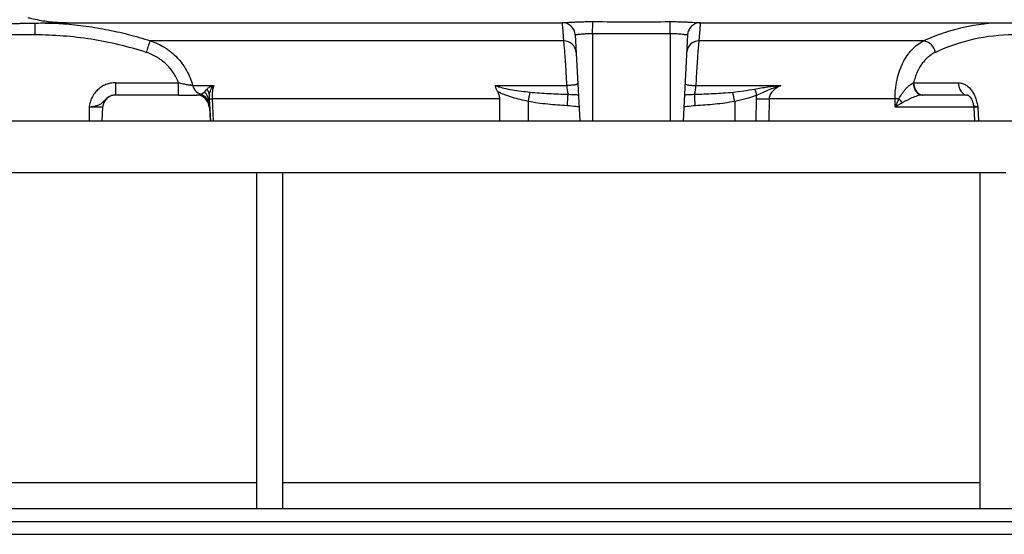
# Model space of a CAD drawing. Header units: millimetres. Extents: x 540 to 1430, y 615 to 2661.
# Tile 3 of 12: x 854 to 1235, y 615 to 814. Entities that reach past the tile are written whole.
import ezdxf

# ---------------------------------------------------------------- set-up
doc = ezdxf.new("R2010")
doc.units = ezdxf.units.MM

msp = doc.modelspace()

# ---------------------------------------------------------------- linework, layer by layer
at = {"color": 8, "linetype": 'Continuous', "lineweight": 25}
for p, q in [((872.29, 812.91), (874.24, 812.91)), ((927.54, 774.91), (927.1, 783.43)), ((928.05, 783.43), (928.49, 774.91)), ((1050.4, 782.44), (1050.4, 774.91)), ((1130.4, 782.44), (1130.4, 774.91)), ((1138.75, 774.91), (1138.85, 783.43)), ((1143.71, 783.43), (1143.63, 774.91)), ((1223.01, 780.17), (1192.49, 780.17)), ((1224.55, 780.17), (1223.01, 780.17)), ((750.4, 634.91), (945.4, 634.91)), ((955.4, 634.91), (1225.4, 634.91))]:
    msp.add_line(p, q, dxfattribs=at)
at = {"color": 7, "linetype": 'Continuous', "lineweight": 25}
for p, q in [((1075.4, 808.61), (1075.4, 774.91)), ((1105.4, 808.6), (1105.4, 774.91)), ((859.44, 808.17), (850.4, 808.17)), ((1064.23, 805.91), (904.08, 805.91)), ((1068.65, 808.17), (1070.4, 774.91)), ((1112.14, 808.17), (1110.4, 774.91)), ((1203.64, 805.91), (1116.57, 805.91)), ((890.64, 789.65), (915.07, 789.65)), ((890.64, 789.65), (890.64, 784.91)), ((915.07, 784.91), (915.07, 789.65)), ((1199.69, 789.65), (1216.96, 789.65)), ((920.52, 788.61), (928.72, 788.61)), ((1037.73, 788.61), (1065.44, 788.61)), ((1115.35, 788.61), (1148.21, 788.61)), ((915.07, 784.91), (890.64, 784.91)), ((926.86, 782.44), (927.25, 774.91)), ((1039.43, 783.43), (928.05, 783.43)), ((1039.52, 774.91), (1039.43, 783.43)), ((1192.48, 783.43), (1143.71, 783.43)), ((1192.49, 780.17), (1192.48, 783.43)), ((1220.49, 784.91), (1203.22, 784.91)), ((880.4, 780.17), (880.4, 774.91)), ((885.67, 780.17), (880.4, 780.17)), ((885.67, 780.17), (885.4, 774.91)), ((1223.01, 780.17), (1223.28, 774.91)), ((1224.55, 780.17), (1224.75, 774.91)), ((805.4, 774.91), (1375.4, 774.91)), ((750.4, 754.91), (945.4, 754.91)), ((945.4, 624.91), (945.4, 754.91)), ((945.4, 754.91), (955.4, 754.91)), ((955.4, 624.91), (955.4, 754.91)), ((955.4, 754.91), (1225.4, 754.91)), ((1225.4, 624.91), (1225.4, 754.91)), ((1225.4, 754.91), (1235.4, 754.91)), ((750.4, 624.91), (1430.4, 624.91)), ((750.4, 619.91), (1430.4, 619.91)), ((750.4, 614.91), (1430.4, 614.91))]:
    msp.add_line(p, q, dxfattribs=at)
at = {"color": 7, "linetype": 'Continuous', "lineweight": 25, "flags": 128}
for points in [[(1075.4, 808.61), (1075.4, 809.48), (1075.41, 810.32), (1075.42, 811.1), (1075.42, 811.79), (1075.42, 812.37), (1075.43, 812.83), (1075.43, 813.15), (1075.43, 813.32)], [(1105.4, 808.6), (1105.39, 809.47), (1105.39, 810.31), (1105.38, 811.09), (1105.38, 811.78), (1105.37, 812.36), (1105.37, 812.82), (1105.37, 813.14), (1105.37, 813.31)], [(1199.55, 789.59), (1199.65, 788.66), (1199.87, 787.78), (1200.2, 786.97), (1200.63, 786.27), (1201.14, 785.69), (1201.71, 785.26), (1202.33, 785), (1202.98, 784.91)], [(1199.69, 789.65), (1199.78, 788.71), (1200.01, 787.82), (1200.34, 787), (1200.78, 786.28), (1201.31, 785.7), (1201.91, 785.27), (1202.55, 785), (1203.22, 784.91)], [(1216.96, 789.65), (1217.06, 788.71), (1217.28, 787.82), (1217.62, 787), (1218.06, 786.28), (1218.59, 785.7), (1219.18, 785.27), (1219.83, 785), (1220.49, 784.91)], [(1065.65, 780.76), (1065.69, 781.49), (1065.73, 782.2), (1065.77, 782.87), (1065.8, 783.49), (1065.83, 784.04), (1065.86, 784.52), (1065.88, 784.91), (1065.9, 785.2)], [(1115.14, 780.76), (1115.1, 781.49), (1115.06, 782.2), (1115.03, 782.87), (1114.99, 783.49), (1114.96, 784.04), (1114.94, 784.52), (1114.91, 784.91), (1114.9, 785.2)]]:
    msp.add_lwpolyline(points, dxfattribs=at)
at = {"color": 7, "linetype": 'Continuous', "lineweight": 25}
for centre, radius, start, end in [((1063.66, 807.91), 5, 3, 90), ((1117.13, 807.91), 5, 90, 177), ((979.56, 777.8), 80.55, 159.5713, 162.9485), ((1064.16, 801.05), 4.86, 4.2741, 89.2303), ((1116.63, 801.05), 4.86, 90.7697, 175.7259), ((1202.53, 800.35), 5.67, 10.8192, 78.6992), ((925.33, 789.88), 4.98, 194.7604, 249.9353), ((922, 782.17), 4.87, 3.1234, 52.686), ((922.44, 784.42), 4.61, 4.6419, 37.4014), ((1367.03, 720.04), 322.73, 168.1981, 168.8512), ((1078.11, 788.57), 12.67, 179.8254, 195.4267), ((1102.68, 788.57), 12.67, 344.5733, 0.1746), ((813.76, 720.04), 322.73, 11.1488, 11.8019), ((1219.46, 813.71), 85.53, 198.0421, 199.7597), ((890.67, 779.91), 5, 90, 177), ((921.98, 779.91), 5, 3, 90), ((921.96, 780.5), 4.99, 3.0207, 70.5404), ((927.57, 796.13), 12.7, 267.8562, 272.1438), ((1141.28, 1147.01), 363.59, 269.6166, 270.3834), ((1195.27, 732.46), 51.05, 91.4451, 93.1349), ((1179.42, 770.12), 19.77, 36.4356, 42.5636), ((1218.01, 779.91), 5, 3, 13.2622)]:
    msp.add_arc(centre, radius, start, end, dxfattribs=at)
for points, knots in [([(773.48, 809.79), (775.57, 809.89), (779.39, 810.09), (784.49, 810.34), (788.48, 810.53), (791.48, 810.66), (793.87, 810.77), (796.04, 810.87), (798.94, 810.99), (802.69, 811.15), (807.37, 811.34), (812.81, 811.54), (818.69, 811.75), (824.77, 811.94), (830.59, 812.12), (835.81, 812.26), (840.49, 812.38), (844.45, 812.47), (848.31, 812.55), (851.44, 812.61), (853.8, 812.66), (855.4, 812.69), (856.72, 812.71), (857.87, 812.73), (859.01, 812.75), (860.19, 812.76), (861.34, 812.78), (862.46, 812.8), (863.4, 812.81), (864.39, 812.84), (865.7, 812.85), (867.15, 812.86), (868.52, 812.87), (869.06, 812.87), (870.37, 812.87), (872.14, 812.88), (874.81, 812.89), (878.46, 812.89), (881.47, 812.9), (883.17, 812.9), (883.33, 812.9)], [0, 0, 0, 0, 0.053044, 0.097178, 0.13211, 0.157605, 0.176406, 0.195612, 0.215562, 0.254375, 0.297128, 0.344026, 0.406139, 0.461362, 0.514484, 0.572118, 0.610775, 0.650152, 0.690233, 0.729048, 0.748308, 0.764735, 0.779311, 0.789748, 0.802007, 0.816089, 0.829378, 0.836687, 0.843377, 0.849959, 0.857308, 0.871765, 0.883846, 0.894342, 0.905585, 0.919167, 0.935973, 0.963889, 0.996667, 1, 1, 1, 1]), ([(856.7, 814.91), (857.16, 814.79), (858.64, 814.43), (861.09, 813.91), (864.02, 813.44), (866.87, 813.13), (869.63, 812.95), (871.41, 812.91), (872.29, 812.91)], [0.81912001, 0.81912001, 0.81912001, 0.81912001, 0.82100218, 0.82522941, 0.82945663, 0.83368385, 0.83791107, 0.8421383, 0.8421383, 0.8421383, 0.8421383]), ([(859.44, 812.91), (859.44, 812.91), (859.44, 812.79), (859.44, 812.32), (859.44, 811.97), (859.44, 811.1), (859.44, 810.58), (859.44, 809.43), (859.44, 808.8), (859.44, 808.17)], [0, 0, 0, 0, 0.25, 0.25, 0.5, 0.5, 0.75, 0.75, 1, 1, 1, 1]), ([(862.66, 812.8), (864.92, 812.75), (870.1, 812.64), (878.18, 811.78), (886.88, 810.39), (895.55, 808.49), (901.23, 806.77), (904.08, 805.91)], [0, 0, 0, 0, 0.160929, 0.368767, 0.577362, 0.788285, 1, 1, 1, 1]), ([(874.24, 812.91), (876.71, 812.91), (881.61, 812.91), (888.76, 812.91), (896.53, 812.91), (904.58, 812.91), (912.91, 812.91), (921.45, 812.91), (931.25, 812.91), (942.35, 812.91), (954.73, 812.91), (967.06, 812.91), (979.25, 812.91), (992.21, 812.91), (1005.9, 812.91), (1020.26, 812.91), (1034.22, 812.91), (1047.75, 812.91), (1057.51, 812.91), (1062.77, 812.91), (1063.66, 812.91)], [0, 0, 0, 0, 0.055098, 0.108995, 0.16158, 0.212989, 0.263312, 0.31261, 0.360915, 0.426886, 0.49091, 0.552926, 0.612861, 0.670715, 0.740169, 0.806541, 0.86994, 0.930474, 0.988242, 1, 1, 1, 1]), ([(1063.66, 812.91), (1063.66, 812.91), (1063.68, 812.91), (1063.75, 812.91), (1063.8, 812.91), (1063.87, 812.91)], [0, 0, 0, 0, 0.5, 0.5, 1, 1, 1, 1]), ([(1064.23, 805.91), (1064.19, 806.49), (1064.15, 807.04), (1064.08, 808.06), (1064.05, 808.53), (1063.95, 809.84), (1063.9, 810.57), (1063.75, 812.32), (1063.69, 812.91), (1063.66, 812.91)], [0, 0, 0, 0, 0.125, 0.125, 0.25, 0.25, 0.5, 0.5, 1, 1, 1, 1]), ([(1063.87, 812.91), (1064.01, 812.91), (1064.21, 812.92), (1064.72, 812.95), (1065.02, 812.96), (1065.56, 813), (1065.75, 813.01), (1066.15, 813.04), (1066.37, 813.05), (1067.04, 813.09), (1067.53, 813.12), (1068.31, 813.16), (1068.58, 813.17), (1069.14, 813.2), (1069.42, 813.21), (1070.3, 813.25), (1070.9, 813.27), (1071.84, 813.29), (1072.16, 813.3), (1072.8, 813.31), (1073.12, 813.31), (1074.11, 813.32), (1074.77, 813.32), (1075.43, 813.32)], [0, 0, 0, 0, 0.125, 0.125, 0.25, 0.25, 0.3125, 0.3125, 0.375, 0.375, 0.5, 0.5, 0.5625, 0.5625, 0.625, 0.625, 0.75, 0.75, 0.8125, 0.8125, 0.875, 0.875, 1, 1, 1, 1]), ([(1075.43, 813.32), (1080.42, 813.29), (1085.41, 813.27), (1095.39, 813.27), (1100.38, 813.28), (1105.37, 813.31)], [0, 0, 0, 0, 0.5, 0.5, 1, 1, 1, 1]), ([(1105.37, 813.31), (1106.02, 813.31), (1106.67, 813.31), (1107.94, 813.3), (1108.57, 813.29), (1109.82, 813.26), (1110.42, 813.24), (1111.56, 813.19), (1112.11, 813.17), (1113.16, 813.11), (1113.65, 813.09), (1114.54, 813.03), (1114.95, 813.01), (1115.68, 812.96), (1115.99, 812.94), (1116.38, 812.92), (1116.49, 812.92), (1116.65, 812.91), (1116.7, 812.91), (1116.77, 812.91), (1116.79, 812.91), (1116.83, 812.91), (1116.85, 812.91), (1116.87, 812.91)], [0, 0, 0, 0, 0.125, 0.125, 0.25, 0.25, 0.375, 0.375, 0.5, 0.5, 0.625, 0.625, 0.75, 0.75, 0.875, 0.875, 0.9375, 0.9375, 0.96875, 0.96875, 0.984375, 0.984375, 1, 1, 1, 1]), ([(1117.13, 812.91), (1117.13, 812.91), (1117.12, 812.87), (1117.09, 812.73), (1117.08, 812.61), (1117.03, 812.17), (1116.99, 811.73), (1116.85, 809.97), (1116.72, 808.23), (1116.57, 805.91)], [0, 0, 0, 0, 0.125, 0.125, 0.25, 0.25, 0.5, 0.5, 1, 1, 1, 1]), ([(1116.87, 812.91), (1116.91, 812.91), (1116.95, 812.91), (1117.02, 812.91), (1117.04, 812.91), (1117.11, 812.91), (1117.13, 812.91), (1117.13, 812.91)], [0, 0, 0, 0, 0.25, 0.25, 0.5, 0.5, 1, 1, 1, 1]), ([(1117.13, 812.91), (1118.11, 812.91), (1122.78, 812.91), (1131.11, 812.91), (1142.12, 812.91), (1153.05, 812.91), (1163.91, 812.91), (1176.12, 812.91), (1189.57, 812.91), (1204.13, 812.91), (1218.29, 812.91), (1230.25, 812.91), (1237.17, 812.91), (1239.78, 812.91)], [0, 0, 0, 0, 0.021606, 0.104002, 0.186851, 0.270188, 0.354046, 0.43848, 0.557765, 0.678473, 0.800777, 0.924753, 1, 1, 1, 1]), ([(1203.64, 805.91), (1204.89, 806.49), (1206.15, 807.04), (1208.68, 808.06), (1209.96, 808.53), (1213.8, 809.84), (1216.38, 810.57), (1224.18, 812.32), (1229.46, 812.91), (1234.8, 812.91)], [0, 0, 0, 0, 0.125, 0.125, 0.25, 0.25, 0.5, 0.5, 1, 1, 1, 1]), ([(1075.4, 808.61), (1074.95, 808.61), (1074.51, 808.61), (1073.64, 808.59), (1073.21, 808.57), (1072.6, 808.54), (1072.4, 808.53), (1072.02, 808.5), (1071.82, 808.48), (1071.27, 808.44), (1070.94, 808.4), (1070.32, 808.34), (1070.03, 808.3), (1069.54, 808.24), (1069.34, 808.22), (1069.08, 808.19), (1069.01, 808.19), (1068.88, 808.18), (1068.83, 808.17), (1068.7, 808.17), (1068.65, 808.17), (1068.65, 808.17)], [0, 0, 0, 0, 0.125, 0.125, 0.25, 0.25, 0.3125, 0.3125, 0.375, 0.375, 0.5, 0.5, 0.625, 0.625, 0.75, 0.75, 0.8125, 0.8125, 0.875, 0.875, 1, 1, 1, 1]), ([(1105.4, 808.6), (1100.4, 808.56), (1095.4, 808.55), (1085.4, 808.56), (1080.4, 808.57), (1075.4, 808.61)], [0, 0, 0, 0, 0.5, 0.5, 1, 1, 1, 1]), ([(1112.14, 808.17), (1112.14, 808.17), (1112.1, 808.17), (1111.97, 808.17), (1111.91, 808.17), (1111.78, 808.18), (1111.71, 808.19), (1111.54, 808.2), (1111.45, 808.21), (1111.24, 808.24), (1111.12, 808.25), (1110.75, 808.29), (1110.48, 808.33), (1109.86, 808.39), (1109.51, 808.43), (1108.78, 808.49), (1108.39, 808.52), (1107.78, 808.55), (1107.57, 808.56), (1107.14, 808.58), (1106.93, 808.58), (1106.28, 808.6), (1105.84, 808.6), (1105.4, 808.6)], [0, 0, 0, 0, 0.125, 0.125, 0.1875, 0.1875, 0.25, 0.25, 0.3125, 0.3125, 0.375, 0.375, 0.5, 0.5, 0.625, 0.625, 0.75, 0.75, 0.8125, 0.8125, 0.875, 0.875, 1, 1, 1, 1]), ([(902.55, 801.42), (895.55, 803.67), (888.45, 805.35), (874.08, 807.6), (866.8, 808.17), (859.44, 808.17)], [0, 0, 0, 0, 0.5, 0.5, 1, 1, 1, 1]), ([(904.08, 805.91), (906.07, 805.27), (907.94, 804.39), (910.14, 803.02), (910.57, 802.73), (911.41, 802.12), (911.83, 801.8), (913.04, 800.81), (914.56, 799.41), (915.88, 797.82), (916.81, 796.57), (917.11, 796.14), (917.67, 795.26), (917.94, 794.82), (919.21, 792.55), (919.98, 790.64), (920.52, 788.61)], [0, 0, 0, 0, 0.25, 0.25, 0.3125, 0.3125, 0.375, 0.375, 0.5, 0.625, 0.625, 0.6875, 0.6875, 0.75, 0.75, 1, 1, 1, 1]), ([(1065.44, 788.61), (1065.34, 790.64), (1065.24, 792.55), (1065.11, 794.82), (1065.08, 795.26), (1065.03, 796.14), (1065, 796.57), (1064.92, 797.82), (1064.81, 799.41), (1064.71, 800.81), (1064.63, 801.8), (1064.6, 802.12), (1064.55, 802.73), (1064.53, 803.02), (1064.4, 804.39), (1064.31, 805.27), (1064.23, 805.91)], [0, 0, 0, 0, 0.25, 0.25, 0.3125, 0.3125, 0.375, 0.375, 0.5, 0.625, 0.625, 0.6875, 0.6875, 0.75, 0.75, 1, 1, 1, 1]), ([(1116.57, 805.91), (1116.48, 805.27), (1116.39, 804.39), (1116.27, 803.02), (1116.24, 802.73), (1116.19, 802.12), (1116.17, 801.8), (1116.09, 800.81), (1115.98, 799.4), (1115.88, 797.82), (1115.8, 796.57), (1115.77, 796.14), (1115.72, 795.26), (1115.69, 794.81), (1115.56, 792.55), (1115.45, 790.63), (1115.35, 788.61)], [0, 0, 0, 0, 0.25, 0.25, 0.3125, 0.3125, 0.375, 0.375, 0.5, 0.625, 0.625, 0.6875, 0.6875, 0.75, 0.75, 1, 1, 1, 1]), ([(1192.48, 783.43), (1192.48, 784.68), (1192.55, 785.93), (1192.75, 787.78), (1192.84, 788.4), (1193.04, 789.61), (1193.15, 790.21), (1193.54, 791.97), (1193.86, 793.11), (1194.44, 794.76), (1194.64, 795.3), (1195.09, 796.36), (1195.32, 796.88), (1196.06, 798.37), (1196.61, 799.3), (1197.5, 800.6), (1197.81, 801.02), (1198.45, 801.82), (1198.79, 802.2), (1199.82, 803.29), (1200.54, 803.93), (1202.04, 805.05), (1202.82, 805.52), (1203.64, 805.91)], [0, 0, 0, 0, 0.125, 0.125, 0.1875, 0.1875, 0.25, 0.25, 0.375, 0.375, 0.4375, 0.4375, 0.5, 0.5, 0.625, 0.625, 0.6875, 0.6875, 0.75, 0.75, 0.875, 0.875, 1, 1, 1, 1]), ([(1238.33, 808.17), (1233.13, 808.17), (1228.01, 807.6), (1217.93, 805.35), (1212.97, 803.67), (1208.1, 801.42)], [0, 0, 0, 0, 0.5, 0.5, 1, 1, 1, 1]), ([(915.07, 789.65), (914.8, 790.34), (914.49, 791.02), (913.81, 792.34), (913.43, 792.98), (912.17, 794.83), (911.22, 795.94), (909.61, 797.46), (909.04, 797.93), (907.84, 798.83), (907.23, 799.24), (905.32, 800.35), (903.98, 800.96), (902.55, 801.42)], [0, 0, 0, 0, 0.125, 0.125, 0.25, 0.25, 0.5, 0.5, 0.625, 0.625, 0.75, 0.75, 1, 1, 1, 1]), ([(1208.1, 801.42), (1207.11, 800.96), (1206.18, 800.35), (1204.87, 799.23), (1204.45, 798.82), (1203.64, 797.93), (1203.25, 797.45), (1202.17, 795.93), (1201.53, 794.81), (1200.72, 792.96), (1200.47, 792.32), (1200.04, 791.01), (1199.85, 790.34), (1199.69, 789.65)], [0, 0, 0, 0, 0.25, 0.25, 0.375, 0.375, 0.5, 0.5, 0.75, 0.75, 0.875, 0.875, 1, 1, 1, 1]), ([(890.64, 789.65), (890, 789.65), (889.36, 789.59), (888.43, 789.41), (888.13, 789.34), (887.51, 789.16), (887.21, 789.05), (886.32, 788.7), (885.76, 788.41), (884.69, 787.73), (884.18, 787.34), (883.26, 786.47), (882.84, 785.99), (882.28, 785.22), (882.1, 784.95), (881.78, 784.41), (881.62, 784.12), (881.21, 783.26), (880.99, 782.66), (880.72, 781.74), (880.64, 781.43), (880.54, 780.96), (880.51, 780.8), (880.45, 780.49), (880.42, 780.33), (880.4, 780.17)], [0, 0, 0, 0, 0.125, 0.125, 0.1875, 0.1875, 0.25, 0.25, 0.375, 0.375, 0.5, 0.5, 0.625, 0.625, 0.6875, 0.6875, 0.75, 0.75, 0.875, 0.875, 0.9375, 0.9375, 0.96875, 0.96875, 1, 1, 1, 1]), ([(920.52, 788.61), (920.47, 788.61), (920.39, 788.61), (920.23, 788.63), (920.17, 788.63), (920.03, 788.64), (919.95, 788.65), (919.7, 788.68), (919.51, 788.71), (919.08, 788.77), (918.84, 788.8), (918.33, 788.89), (918.06, 788.94), (917.49, 789.05), (917.19, 789.11), (916.6, 789.24), (916.3, 789.31), (915.68, 789.47), (915.38, 789.56), (915.07, 789.65)], [0, 0, 0, 0, 0.125, 0.125, 0.1875, 0.1875, 0.25, 0.25, 0.375, 0.375, 0.5, 0.5, 0.625, 0.625, 0.75, 0.75, 0.875, 0.875, 1, 1, 1, 1]), ([(1069.63, 789.65), (1069.63, 789.47), (1069.57, 789.31), (1069.31, 789.11), (1069.21, 789.05), (1068.94, 788.94), (1068.78, 788.89), (1068.51, 788.82), (1068.41, 788.8), (1068.2, 788.77), (1068.09, 788.75), (1067.75, 788.71), (1067.5, 788.68), (1066.95, 788.64), (1066.67, 788.63), (1066.07, 788.61), (1065.76, 788.61), (1065.44, 788.61)], [0, 0, 0, 0, 0.25, 0.25, 0.375, 0.375, 0.5, 0.5, 0.5625, 0.5625, 0.625, 0.625, 0.75, 0.75, 0.875, 0.875, 1, 1, 1, 1]), ([(1111.17, 789.65), (1111.16, 789.47), (1111.23, 789.31), (1111.48, 789.11), (1111.59, 789.05), (1111.86, 788.94), (1112.01, 788.89), (1112.29, 788.82), (1112.39, 788.8), (1112.6, 788.77), (1112.71, 788.75), (1113.05, 788.71), (1113.3, 788.68), (1113.84, 788.64), (1114.13, 788.63), (1114.72, 788.61), (1115.03, 788.61), (1115.35, 788.61)], [0, 0, 0, 0, 0.25, 0.25, 0.375, 0.375, 0.5, 0.5, 0.5625, 0.5625, 0.625, 0.625, 0.75, 0.75, 0.875, 0.875, 1, 1, 1, 1]), ([(1193.98, 783.49), (1194.37, 784.13), (1194.75, 784.76), (1195.38, 785.67), (1195.6, 785.97), (1196.04, 786.55), (1196.27, 786.84), (1196.74, 787.38), (1196.98, 787.64), (1197.48, 788.14), (1197.73, 788.38), (1198.25, 788.81), (1198.51, 789), (1199.03, 789.34), (1199.29, 789.49), (1199.55, 789.59)], [0, 0, 0, 0, 0.25, 0.25, 0.375, 0.375, 0.5, 0.5, 0.625, 0.625, 0.75, 0.75, 0.875, 0.875, 1, 1, 1, 1]), ([(1216.96, 789.65), (1217.41, 789.65), (1217.86, 789.59), (1218.53, 789.41), (1218.75, 789.34), (1219.19, 789.16), (1219.41, 789.05), (1220.05, 788.7), (1220.46, 788.41), (1221.24, 787.73), (1221.61, 787.34), (1222.3, 786.47), (1222.61, 785.99), (1223.04, 785.22), (1223.17, 784.95), (1223.42, 784.41), (1223.54, 784.12), (1223.86, 783.26), (1224.05, 782.66), (1224.27, 781.74), (1224.33, 781.43), (1224.42, 780.96), (1224.45, 780.8), (1224.5, 780.49), (1224.53, 780.33), (1224.55, 780.17)], [0, 0, 0, 0, 0.125, 0.125, 0.1875, 0.1875, 0.25, 0.25, 0.375, 0.375, 0.5, 0.5, 0.625, 0.625, 0.6875, 0.6875, 0.75, 0.75, 0.875, 0.875, 0.9375, 0.9375, 0.96875, 0.96875, 1, 1, 1, 1]), ([(923.62, 785.2), (923.8, 785.27), (924, 785.36), (924.44, 785.62), (924.69, 785.79), (924.95, 786.04)], [0, 0, 0, 0, 0.5, 0.5, 1, 1, 1, 1]), ([(924.95, 786.04), (925.1, 786.19), (925.28, 786.36), (925.66, 786.74), (925.87, 786.96), (926.1, 787.22)], [0, 0, 0, 0, 0.5, 0.5, 1, 1, 1, 1]), ([(926.1, 787.22), (926.38, 787.55), (926.76, 787.83), (927.43, 788.18), (927.67, 788.28), (928.18, 788.46), (928.44, 788.54), (928.72, 788.61)], [0, 0, 0, 0, 0.5, 0.5, 0.75, 0.75, 1, 1, 1, 1]), ([(927.03, 784.8), (927.1, 785.53), (927.32, 786.25), (927.77, 787.22), (927.94, 787.53), (928.22, 787.96), (928.31, 788.1), (928.51, 788.36), (928.61, 788.49), (928.72, 788.61)], [0, 0, 0, 0, 0.5, 0.5, 0.75, 0.75, 0.875, 0.875, 1, 1, 1, 1]), ([(928.72, 788.61), (928.62, 788.33), (928.52, 788.02), (928.39, 787.51), (928.35, 787.34), (928.27, 786.96), (928.23, 786.77), (928.16, 786.35), (928.13, 786.13), (928.08, 785.67), (928.06, 785.42), (928.03, 784.9), (928.02, 784.62), (928.02, 784.04), (928.03, 783.74), (928.05, 783.43)], [0, 0, 0, 0, 0.25, 0.25, 0.375, 0.375, 0.5, 0.5, 0.625, 0.625, 0.75, 0.75, 0.875, 0.875, 1, 1, 1, 1]), ([(1038.64, 786.25), (1038.43, 786.63), (1038.25, 787.01), (1038.01, 787.6), (1037.94, 787.8), (1037.85, 788.1), (1037.82, 788.2), (1037.77, 788.41), (1037.75, 788.51), (1037.73, 788.61)], [0, 0, 0, 0, 0.5, 0.5, 0.75, 0.75, 0.875, 0.875, 1, 1, 1, 1]), ([(1037.73, 788.61), (1037.98, 788.49), (1038.25, 788.38), (1038.78, 788.18), (1039.05, 788.1), (1039.87, 787.85), (1040.42, 787.71), (1042.08, 787.32), (1043.2, 787.11), (1045.45, 786.74), (1046.58, 786.58), (1048.85, 786.29), (1049.99, 786.16), (1051.13, 786.04)], [0, 0, 0, 0, 0.0625, 0.0625, 0.125, 0.125, 0.25, 0.25, 0.5, 0.5, 0.75, 0.75, 1, 1, 1, 1]), ([(1039.43, 783.43), (1039.42, 783.93), (1039.35, 784.42), (1039.07, 785.38), (1038.88, 785.83), (1038.64, 786.25)], [0, 0, 0, 0, 0.5, 0.5, 1, 1, 1, 1]), ([(1050.4, 782.44), (1049.38, 782.65), (1048.37, 782.87), (1046.37, 783.37), (1045.37, 783.64), (1043.39, 784.24), (1042.41, 784.57), (1040.97, 785.13), (1040.49, 785.33), (1039.55, 785.76), (1039.09, 786), (1038.64, 786.25)], [0, 0, 0, 0, 0.25, 0.25, 0.5, 0.5, 0.75, 0.75, 0.875, 0.875, 1, 1, 1, 1]), ([(1051.13, 786.04), (1053.58, 785.79), (1056.04, 785.62), (1060.96, 785.36), (1063.43, 785.27), (1065.9, 785.2)], [0, 0, 0, 0, 0.5, 0.5, 1, 1, 1, 1]), ([(1114.9, 785.2), (1117.37, 785.27), (1119.83, 785.36), (1124.76, 785.62), (1127.22, 785.79), (1129.67, 786.04)], [0, 0, 0, 0, 0.5, 0.5, 1, 1, 1, 1]), ([(1129.67, 786.04), (1131.09, 786.19), (1132.51, 786.36), (1135.33, 786.74), (1136.73, 786.96), (1138.13, 787.22)], [0, 0, 0, 0, 0.5, 0.5, 1, 1, 1, 1]), ([(1138.13, 787.22), (1139.83, 787.55), (1141.52, 787.83), (1144.04, 788.18), (1144.88, 788.28), (1146.55, 788.46), (1147.38, 788.54), (1148.21, 788.61)], [0, 0, 0, 0, 0.5, 0.5, 0.75, 0.75, 1, 1, 1, 1]), ([(1138.96, 784.8), (1140.5, 785.53), (1142.01, 786.25), (1144.32, 787.22), (1145.09, 787.53), (1146.26, 787.96), (1146.65, 788.1), (1147.43, 788.36), (1147.82, 788.49), (1148.21, 788.61)], [0, 0, 0, 0, 0.5, 0.5, 0.75, 0.75, 0.875, 0.875, 1, 1, 1, 1]), ([(1148.21, 788.61), (1147.69, 788.33), (1147.19, 788.02), (1146.46, 787.51), (1146.22, 787.34), (1145.75, 786.96), (1145.52, 786.77), (1145.1, 786.35), (1144.89, 786.13), (1144.52, 785.67), (1144.34, 785.42), (1144.05, 784.9), (1143.93, 784.62), (1143.76, 784.04), (1143.71, 783.74), (1143.71, 783.43)], [0, 0, 0, 0, 0.25, 0.25, 0.375, 0.375, 0.5, 0.5, 0.625, 0.625, 0.75, 0.75, 0.875, 0.875, 1, 1, 1, 1]), ([(890.64, 784.91), (890.1, 784.91), (889.57, 784.83), (888.81, 784.58), (888.56, 784.48), (888.09, 784.24), (887.86, 784.11), (887.43, 783.81), (887.22, 783.64), (886.84, 783.3), (886.66, 783.12), (886.32, 782.76), (886.17, 782.58), (885.86, 782.23), (885.72, 782.07), (885.42, 781.78), (885.27, 781.64), (884.95, 781.41), (884.78, 781.31), (884.25, 781.04), (883.84, 780.89), (883.18, 780.71), (882.95, 780.65), (882.48, 780.54), (882.23, 780.49), (881.72, 780.39), (881.46, 780.35), (881.06, 780.28), (880.93, 780.26), (880.66, 780.22), (880.53, 780.19), (880.4, 780.17)], [0, 0, 0, 0, 0.125, 0.125, 0.1875, 0.1875, 0.25, 0.25, 0.3125, 0.3125, 0.375, 0.375, 0.4375, 0.4375, 0.5, 0.5, 0.5625, 0.5625, 0.625, 0.625, 0.75, 0.75, 0.8125, 0.8125, 0.875, 0.875, 0.9375, 0.9375, 0.96875, 0.96875, 1, 1, 1, 1]), ([(915.07, 784.91), (915.7, 784.91), (916.33, 784.91), (917.56, 784.91), (918.17, 784.91), (919.34, 784.91), (919.92, 784.91), (921, 784.91), (921.51, 784.91), (921.98, 784.91)], [0, 0, 0, 0, 0.25, 0.25, 0.5, 0.5, 0.75, 0.75, 1, 1, 1, 1]), ([(921.98, 784.91), (922.16, 784.91), (922.34, 784.93), (922.69, 784.99), (922.86, 785.02), (923.3, 785.12), (923.53, 785.18), (923.62, 785.2)], [0, 0, 0, 0, 0.25, 0.25, 0.5, 0.5, 1, 1, 1, 1]), ([(927.03, 784.8), (926.96, 784.27), (926.91, 783.84), (926.85, 783.07), (926.84, 782.74), (926.86, 782.44)], [0, 0, 0, 0, 0.5, 0.5, 1, 1, 1, 1]), ([(1065.65, 780.76), (1063.09, 780.9), (1060.54, 781.08), (1056.72, 781.47), (1055.45, 781.62), (1052.92, 781.98), (1051.66, 782.19), (1050.4, 782.44)], [0, 0, 0, 0, 0.5, 0.5, 0.75, 0.75, 1, 1, 1, 1]), ([(1130.4, 782.44), (1129.14, 782.19), (1127.87, 781.98), (1125.34, 781.62), (1124.07, 781.47), (1120.25, 781.08), (1117.7, 780.9), (1115.14, 780.76)], [0, 0, 0, 0, 0.25, 0.25, 0.5, 0.5, 1, 1, 1, 1]), ([(1138.96, 784.8), (1137.57, 784.27), (1136.15, 783.84), (1133.3, 783.07), (1131.85, 782.74), (1130.4, 782.44)], [0, 0, 0, 0, 0.5, 0.5, 1, 1, 1, 1]), ([(1193.98, 783.49), (1193.71, 782.95), (1193.44, 782.4), (1192.95, 781.29), (1192.71, 780.73), (1192.49, 780.17)], [0, 0, 0, 0, 0.5, 0.5, 1, 1, 1, 1]), ([(1195.33, 781.86), (1194.83, 781.59), (1194.35, 781.31), (1193.4, 780.74), (1192.94, 780.46), (1192.49, 780.17)], [0, 0, 0, 0, 0.5, 0.5, 1, 1, 1, 1]), ([(1202.98, 784.91), (1202.83, 784.91), (1202.67, 784.9), (1202.35, 784.87), (1202.19, 784.84), (1201.69, 784.75), (1201.36, 784.66), (1200.67, 784.45), (1200.33, 784.33), (1199.66, 784.08), (1199.33, 783.94), (1198.68, 783.64), (1198.36, 783.49), (1197.72, 783.17), (1197.41, 783.01), (1196.5, 782.52), (1195.91, 782.19), (1195.33, 781.86)], [0, 0, 0, 0, 0.0625, 0.0625, 0.125, 0.125, 0.25, 0.25, 0.375, 0.375, 0.5, 0.5, 0.625, 0.625, 0.75, 0.75, 1, 1, 1, 1]), ([(1220.52, 784.91), (1220.52, 784.91), (1220.53, 784.91), (1220.71, 784.85), (1221.1, 784.58), (1221.57, 784.09), (1222.08, 783.32), (1222.53, 782.32), (1222.79, 781.52), (1222.87, 781.08), (1222.88, 781.06)], [0, 0, 0, 0, 0.136334, 0.282742, 0.421276, 0.56253, 0.700264, 0.8429, 0.993582, 1, 1, 1, 1])]:
    msp.add_open_spline(points, degree=3, knots=knots, dxfattribs=at)
for points in [[(1199.55, 789.59), (1199.6, 789.61), (1199.64, 789.63), (1199.69, 789.65)], [(927.1, 783.43), (927.07, 783.89), (927.05, 784.35), (927.03, 784.8)], [(1138.85, 783.43), (1138.85, 783.89), (1138.89, 784.35), (1138.96, 784.8)], [(1203.22, 784.91), (1203.14, 784.91), (1203.06, 784.91), (1202.98, 784.91)]]:
    msp.add_open_spline(points, degree=3, dxfattribs=at)
at = {"color": 8, "linetype": 'Continuous', "lineweight": 25}
for points, knots in [([(1065.9, 785.2), (1066.96, 785.16), (1068.31, 785.1), (1069.59, 785.03), (1069.87, 785.02)], [0, 0, 0, 0, 0.782921, 1, 1, 1, 1]), ([(1110.93, 785.02), (1111.19, 785.03), (1112.47, 785.09), (1113.82, 785.16), (1114.9, 785.2)], [0, 0, 0, 0, 0.204316, 1, 1, 1, 1]), ([(1070.11, 780.32), (1069.71, 780.35), (1068.21, 780.45), (1066.73, 780.63), (1065.65, 780.76)], [0, 0, 0, 0, 0.274284, 1, 1, 1, 1]), ([(1115.14, 780.76), (1114.07, 780.63), (1112.58, 780.45), (1111.09, 780.35), (1110.68, 780.32)], [0, 0, 0, 0, 0.725066, 1, 1, 1, 1]), ([(1224.55, 780.17), (1224.55, 780.17), (1224.23, 780.25), (1223.82, 780.35), (1223.2, 780.6), (1222.88, 780.74), (1222.9, 781.04), (1222.9, 781.07)], [0, 0, 0, 0, 0.0041648, 0.322655, 0.4559613, 0.9530371, 1, 1, 1, 1])]:
    msp.add_open_spline(points, degree=3, knots=knots, dxfattribs=at)

doc.saveas('drawing.dxf')
